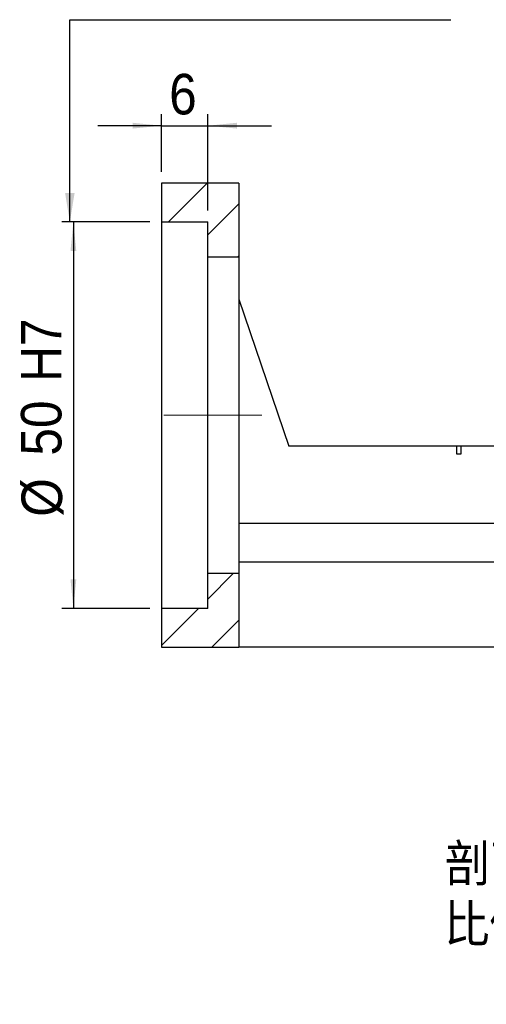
# Model space of a CAD drawing. Header units: millimetres. Extents: x 63 to 402, y 4 to 295.
# Tile 2 of 4: x 241 to 301, y 4 to 131. Entities that reach past the tile are written whole.
import ezdxf

# ---------------------------------------------------------------- set-up
doc = ezdxf.new("R2010")
doc.units = ezdxf.units.MM
doc.header["$LTSCALE"] = 1.5
doc.linetypes.add('CENTERX2', pattern=[20.32, 12.7, -2.54, 2.54, -2.54])
doc.layers.add('FORMAT', color=7, linetype='Continuous')
doc.styles.add('SLDTEXTSTYLE0', font='GOTHIC.TTF', dxfattribs={"width": 0.913, "bigfont": 'bigfont'})
doc.styles.add('SLDTEXTSTYLE1', font='GOTHIC.TTF', dxfattribs={"width": 0.913})
doc.styles.get("Standard").update_dxf_attribs({"font": 'GOTHIC.TTF'})
doc.dimstyles.new('SLDDIMSTYLE0', dxfattribs={"dimtxt": 5.25, "dimasz": 3.75, "dimexe": 0, "dimexo": 0.0625, "dimgap": 1.3125, "dimtad": 1, "dimrnd": 1e-09, "dimzin": 12, "dimdsep": 46, "dimtxsty": 'SLDTEXTSTYLE1', "dimsah": 1, "dimcen": 0.09, "dimadec": 0, "dimazin": 3, "dimtfac": 1, "dimtofl": 0, "dimtmove": 0, "dimatfit": 3, "dimfxl": 0, "dimfrac": 2, "dimtolj": 1, "dimtzin": 12, "dimarcsym": 0})
doc.dimstyles.new('SLDDIMSTYLE2', dxfattribs={"dimtxt": 0.18, "dimasz": 3.75, "dimexe": 0, "dimexo": 0.0625, "dimgap": 0, "dimtad": 0, "dimtih": 1, "dimtoh": 1, "dimdec": 0, "dimrnd": 1e-09, "dimzin": 0, "dimdsep": 46, "dimtxsty": 'Standard', "dimsah": 1, "dimcen": 0.09, "dimadec": 0, "dimazin": 0, "dimtfac": 3.75, "dimtdec": 0, "dimtofl": 0, "dimtmove": 0, "dimatfit": 3, "dimfxl": 0, "dimfrac": 2, "dimtolj": 1, "dimtzin": 0, "dimarcsym": 0})
doc.dimstyles.new('SLDDIMSTYLE4', dxfattribs={"dimtxt": 5.25, "dimasz": 3.75, "dimexe": 0, "dimexo": 0.0625, "dimgap": 1.3125, "dimtad": 1, "dimrnd": 1e-09, "dimzin": 12, "dimdsep": 46, "dimtxsty": 'SLDTEXTSTYLE1', "dimsah": 1, "dimcen": 0.09, "dimadec": 0, "dimazin": 3, "dimtfac": 1, "dimtmove": 0, "dimatfit": 0, "dimfxl": 0, "dimfrac": 2, "dimtolj": 1, "dimtzin": 12, "dimarcsym": 0})

# ---------------------------------------------------------------- blocks, each defined once
blk = doc.blocks.new('_D_8')
at = {"layer": 'FORMAT', "color": 7}
for p, q in [((259.14, 111.64), (259.14, 119.09)), ((265.14, 106.64), (265.14, 119.09)), ((259.14, 117.59), (250.89, 117.59)), ((259.14, 117.59), (265.14, 117.59)), ((265.14, 117.59), (273.39, 117.59))]:
    blk.add_line(p, q, dxfattribs=at)
for points in [[(259.14, 117.59), (255.39, 117.97), (255.39, 117.22)], [(265.14, 117.59), (268.89, 117.22), (268.89, 117.97)]]:
    blk.add_solid(points, dxfattribs=at)
at = {"layer": 'FORMAT', "color": 7, "insert": (260.13, 124.3), "char_height": 5.25, "attachment_point": 1, "style": 'SLDTEXTSTYLE1'}
blk.add_mtext('6', dxfattribs=at)
blk = doc.blocks.new('_D_9')
at = {"layer": 'FORMAT', "color": 7}
for p, q in [((257.64, 105.14), (246.22, 105.14)), ((247.72, 105.14), (247.72, 55.14)), ((257.64, 55.14), (246.22, 55.14))]:
    blk.add_line(p, q, dxfattribs=at)
for points in [[(247.72, 105.14), (247.35, 101.39), (248.1, 101.39)], [(247.72, 55.14), (248.1, 58.89), (247.35, 58.89)]]:
    blk.add_solid(points, dxfattribs=at)
at = {"layer": 'FORMAT', "color": 7, "char_height": 5.25, "attachment_point": 1, "rotation": 90, "style": 'SLDTEXTSTYLE1'}
for s, insert in [(' H7', (240.93, 82.67)), ('50', (240.93, 74.91)), ('%%c', (241.01, 67))]:
    blk.add_mtext(s, dxfattribs=dict(at, insert=insert))
blk = doc.blocks.new('SW_NOTE_2')
at = {"layer": 'FORMAT', "color": 0, "char_height": 4.7625, "attachment_point": 2, "style": 'SLDTEXTSTYLE0'}
for s, insert in [('\\M+19655\\M+196CA\\M+19AA4 H-H', (15.63, 6.08)), ('\\M+194E4\\M+197E1 1 : 1.5', (15.48, -1.77))]:
    blk.add_mtext(s, dxfattribs=dict(at, insert=insert))

msp = doc.modelspace()

# ---------------------------------------------------------------- hatches: boundary and pattern name
at = {"linetype": 'Continuous', "lineweight": 18}
h = msp.add_hatch(dxfattribs=at)
h.set_pattern_fill('ANSI31', scale=1.5, style=0)
h.paths.add_polyline_path([(269.137, 100.636), (269.137, 110.136), (259.137, 110.136), (259.137, 105.136), (265.137, 105.136), (265.137, 100.636)], flags=0)
h = msp.add_hatch(dxfattribs=at)
h.set_pattern_fill('ANSI31', scale=1.5, style=0)
h.paths.add_polyline_path([(259.137, 55.136), (259.137, 50.136), (269.137, 50.136), (269.137, 59.636), (265.137, 59.636), (265.137, 55.136)], flags=0)

# ---------------------------------------------------------------- linework, layer by layer
at = {"color": 7, "linetype": 'Continuous', "lineweight": 25}
for p, q in [((259.137, 110.136), (259.137, 105.136)), ((269.137, 110.136), (259.137, 110.136)), ((269.137, 110.136), (269.137, 100.636)), ((259.137, 105.136), (265.137, 105.136)), ((259.137, 105.136), (259.137, 55.136)), ((265.137, 100.636), (265.137, 105.136)), ((265.137, 100.636), (269.137, 100.636)), ((265.137, 59.636), (265.137, 100.636)), ((269.137, 100.636), (269.137, 59.636)), ((269.137, 95.136), (275.637, 76.136)), ((297.346, 76.136), (275.637, 76.136)), ((297.346, 76.136), (297.346, 75.136)), ((297.929, 76.136), (297.346, 76.136)), ((315.137, 76.136), (297.929, 76.136)), ((297.929, 75.136), (297.929, 76.136)), ((297.346, 75.136), (297.929, 75.136)), ((326.137, 66.136), (269.137, 66.136)), ((326.137, 61.136), (269.137, 61.136)), ((265.137, 55.136), (265.137, 59.636)), ((269.137, 59.636), (265.137, 59.636)), ((269.137, 59.636), (269.137, 50.136)), ((265.137, 55.136), (259.137, 55.136)), ((259.137, 55.136), (259.137, 50.136)), ((259.137, 50.136), (269.137, 50.136)), ((332.137, 50.136), (269.137, 50.136))]:
    msp.add_line(p, q, dxfattribs=at)
at = {"layer": 'FORMAT', "color": 7, "linetype": 'CENTERX2', "lineweight": 18, "ltscale": 0.666667}
msp.add_line((272.137, 80.136), (256.973, 80.136), dxfattribs=at)

# ---------------------------------------------------------------- block references
at = {"layer": 'FORMAT'}
msp.add_blockref('SW_NOTE_2', (295.025, 18.474), dxfattribs=at)

# ---------------------------------------------------------------- dimensions: what is measured, and where the dimension line sits
at = {"layer": 'FORMAT', "color": 7}
dim = msp.add_linear_dim(base=(265.137, 117.593), p1=(259.137, 110.136), p2=(265.137, 105.136), dimstyle='SLDDIMSTYLE4', dxfattribs=at)
dim.commit()
dim.dimension.update_dxf_attribs({"geometry": '_D_8', "text_midpoint": (262.07, 117.593), "dimtype": 160})
dim = msp.add_linear_dim(base=(247.72, 55.136), p1=(259.137, 105.136), p2=(259.137, 55.136), angle=90, text='%%c<> H7', dimstyle='SLDDIMSTYLE0', dxfattribs=at)
dim.commit()
dim.dimension.update_dxf_attribs({"geometry": '_D_9', "text_midpoint": (247.72, 80.136), "dimtype": 160})

# ---------------------------------------------------------------- leaders
msp.add_leader([(247.267, 105.136), (247.267, 131.306), (296.591, 131.306)], dimstyle='SLDDIMSTYLE2', dxfattribs=at)

doc.saveas('drawing.dxf')
